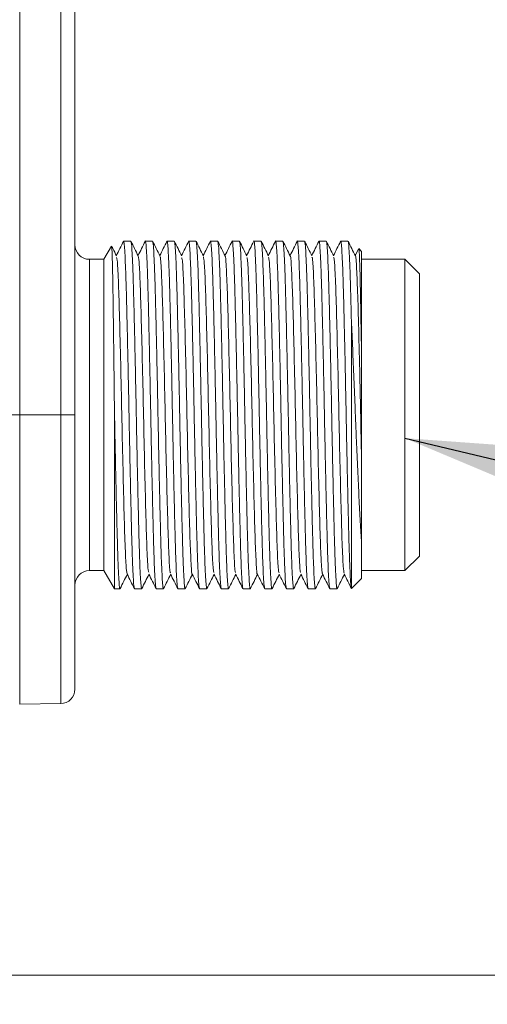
# Model space of a CAD drawing. Header units: millimetres. Extents: x 0 to 420, y 0 to 297.
# Tile 23 of 92: x 140.58 to 148.66, y 60.43 to 77.43. Entities that reach past the tile are written whole.
import ezdxf

# ---------------------------------------------------------------- set-up
doc = ezdxf.new("R2010")
doc.units = ezdxf.units.MM
doc.styles.add('SLDTEXTSTYLE0', font='TXT', dxfattribs={"width": 0.75})
doc.dimstyles.new('SLDDIMSTYLE0', dxfattribs={"dimtxt": 3.5, "dimasz": 3.302, "dimexe": 0, "dimexo": 0.0625, "dimgap": 0.875, "dimtad": 2, "dimdec": 6, "dimlfac": 2, "dimrnd": 1e-09, "dimzin": 12, "dimdsep": 46, "dimtxsty": 'SLDTEXTSTYLE0', "dimsah": 1, "dimcen": 0.09, "dimadec": 0, "dimazin": 3, "dimtfac": 1, "dimtofl": 0, "dimtmove": 0, "dimatfit": 3, "dimfxl": 1, "dimfrac": 2, "dimtolj": 1, "dimtzin": 12, "dimarcsym": 0})
doc.dimstyles.new('SLDDIMSTYLE4', dxfattribs={"dimtxt": 3.5, "dimasz": 3.302, "dimexe": 0, "dimexo": 0.0625, "dimgap": 0.875, "dimtad": 2, "dimlfac": 2, "dimrnd": 1e-09, "dimzin": 4, "dimdsep": 46, "dimtxsty": 'SLDTEXTSTYLE0', "dimsah": 1, "dimcen": 0.09, "dimadec": 0, "dimazin": 1, "dimtfac": 1, "dimtofl": 0, "dimtmove": 0, "dimatfit": 3, "dimfxl": 1, "dimfrac": 2, "dimtolj": 1, "dimtzin": 12, "dimarcsym": 0})
doc.dimstyles.new('SLDDIMSTYLE6', dxfattribs={"dimtxt": 0.18, "dimasz": 3.302, "dimexe": 0, "dimexo": 0.0625, "dimgap": 0, "dimtad": 0, "dimtih": 1, "dimtoh": 1, "dimdec": 0, "dimrnd": 1e-09, "dimzin": 0, "dimdsep": 46, "dimtxsty": 'Standard', "dimsah": 1, "dimcen": 0.09, "dimadec": 0, "dimazin": 0, "dimtfac": 3.302, "dimtdec": 0, "dimtofl": 0, "dimtmove": 0, "dimatfit": 3, "dimfxl": 1, "dimfrac": 2, "dimtolj": 1, "dimtzin": 0, "dimarcsym": 0})

# ---------------------------------------------------------------- blocks, each defined once
blk = doc.blocks.new('_D_9')
at = {"color": 7, "linetype": 'Continuous', "lineweight": 0}
for p, q in [((138.246, 93.932), (175.087, 93.932)), ((174.087, 93.932), (174.087, 60.936)), ((138.246, 60.936), (175.087, 60.936))]:
    blk.add_line(p, q, dxfattribs=at)
for points in [[(174.087, 93.932), (173.579, 90.63), (174.595, 90.63)], [(174.087, 60.936), (174.595, 64.238), (173.579, 64.238)]]:
    blk.add_solid(points, dxfattribs=at)
at = {"color": 7, "linetype": 'Continuous', "lineweight": 0, "insert": (169.575, 74.848), "char_height": 3.5, "attachment_point": 1, "rotation": 90, "style": 'SLDTEXTSTYLE0'}
blk.add_mtext('66', dxfattribs=at)
blk = doc.blocks.new('_D_12')
at = {"color": 7, "linetype": 'Continuous', "lineweight": 0}
for p, q in [((123.695, 97.54), (184.472, 97.54)), ((183.472, 97.54), (183.472, 57.329)), ((123.695, 57.329), (184.472, 57.329))]:
    blk.add_line(p, q, dxfattribs=at)
for points in [[(183.472, 97.54), (182.964, 94.238), (183.98, 94.238)], [(183.472, 57.329), (183.98, 60.631), (182.964, 60.631)]]:
    blk.add_solid(points, dxfattribs=at)
at = {"color": 7, "linetype": 'Continuous', "lineweight": 0, "insert": (178.96, 74.848), "char_height": 3.5, "attachment_point": 1, "rotation": 90, "style": 'SLDTEXTSTYLE0'}
blk.add_mtext('80', dxfattribs=at)
blk = doc.blocks.new('_D_13')
at = {"color": 7, "linetype": 'Continuous', "lineweight": 0}
for p, q in [((140.337, 62.434), (140.337, 34.681)), ((120.195, 53.829), (120.195, 34.681)), ((120.195, 35.681), (140.337, 35.681)), ((140.337, 35.681), (157.261, 35.681))]:
    blk.add_line(p, q, dxfattribs=at)
for points in [[(120.195, 35.681), (123.497, 35.173), (123.497, 36.189)], [(140.337, 35.681), (137.035, 36.189), (137.035, 35.173)]]:
    blk.add_solid(points, dxfattribs=at)
at = {"color": 7, "linetype": 'Continuous', "lineweight": 0, "insert": (145.623, 40.193), "char_height": 3.5, "attachment_point": 1, "style": 'SLDTEXTSTYLE0'}
blk.add_mtext('40.30', dxfattribs=at)

msp = doc.modelspace()

# ---------------------------------------------------------------- linework, layer by layer
at = {"color": 7, "linetype": 'Continuous', "lineweight": 15}
for p, q in [((140.58274462, 84.25909562), (140.58274462, 70.60909553)), ((141.29147365, 84.25909562), (141.29147365, 70.60909553)), ((141.53710439, 70.60909553), (141.53710439, 84.25909562)), ((142.16940537, 73.52574824), (142.03711286, 73.29659818)), ((142.50272944, 73.60909788), (142.3777385, 73.60909788)), ((142.87773206, 73.60909788), (142.75272622, 73.60909788)), ((143.25273469, 73.60909788), (143.12772884, 73.60909788)), ((143.62773731, 73.60909788), (143.50273147, 73.60909788)), ((144.00272503, 73.60909788), (143.87773409, 73.60909788)), ((144.37772765, 73.60909788), (144.25273671, 73.60909788)), ((144.75273028, 73.60909788), (144.62773934, 73.60909788)), ((145.1277329, 73.60909788), (145.00272706, 73.60909788)), ((145.50273552, 73.60909788), (145.37772968, 73.60909788)), ((145.87773814, 73.60909788), (145.7527323, 73.60909788)), ((146.25272586, 73.60909788), (146.12773492, 73.60909788)), ((146.43328323, 73.47248031), (146.37773171, 73.36145921)), ((146.43761947, 73.47031219), (146.43918409, 73.48201333)), ((146.48710623, 73.43409864), (146.43918409, 73.48201333)), ((142.03711286, 73.29659818), (141.78710117, 73.29659818)), ((142.03711286, 73.29659818), (142.03711286, 67.9215966)), ((146.48710623, 73.43409864), (146.48710623, 71.62323875)), ((147.23711147, 73.29659818), (146.48710623, 73.29659818)), ((147.48710826, 73.04659767), (147.23711147, 73.29659818)), ((147.23711147, 67.9215966), (147.23711147, 73.29659818)), ((147.48710826, 68.17159711), (147.48710826, 73.04659767)), ((146.31210699, 67.6135747), (146.31210699, 72.23366482)), ((142.21752122, 67.6090969), (142.21752122, 70.81576718)), ((140.33709898, 70.60909553), (140.58274462, 70.60909553)), ((141.29147365, 70.60909553), (140.58274462, 70.60909553)), ((141.53710439, 70.60909553), (141.29147365, 70.60909553)), ((146.48710623, 68.40740798), (146.48710623, 67.78409613)), ((147.23711147, 67.9215966), (147.48710826, 68.17159711)), ((141.78710117, 67.9215966), (142.03711286, 67.9215966)), ((142.03711286, 67.9215966), (142.21752122, 67.6090969)), ((146.48710623, 67.9215966), (147.23711147, 67.9215966)), ((146.31419315, 67.61117933), (146.48710623, 67.78409613)), ((142.21752122, 67.6090969), (142.31522813, 67.6090969)), ((142.56522491, 67.6090969), (142.69023075, 67.6090969)), ((142.94022753, 67.6090969), (143.06523337, 67.6090969)), ((143.31523016, 67.6090969), (143.440236, 67.6090969)), ((143.69023278, 67.6090969), (143.81523862, 67.6090969)), ((144.0652354, 67.6090969), (144.19022634, 67.6090969)), ((144.44023802, 67.6090969), (144.56522896, 67.6090969)), ((144.81522575, 67.6090969), (144.94023159, 67.6090969)), ((145.19022837, 67.6090969), (145.31523421, 67.6090969)), ((145.56523099, 67.6090969), (145.69023683, 67.6090969)), ((145.94023361, 67.6090969), (146.06522455, 67.6090969)), ((140.58274462, 65.61338438), (141.29147365, 65.62575607))]:
    msp.add_line(p, q, dxfattribs=at)
at = {"color": 8, "linetype": 'Continuous', "lineweight": 15}
for p, q in [((141.78710117, 73.29659818), (141.78710117, 67.9215966)), ((140.58274462, 70.60909553), (140.58274462, 65.61338438)), ((141.29147365, 65.62575607), (141.29147365, 70.60909553))]:
    msp.add_line(p, q, dxfattribs=at)
at = {"color": 7, "linetype": 'Continuous', "lineweight": 15}
for centre, start, end in [((141.7871063, 73.54659708), 180.00000357, 270), ((141.7871063, 67.67159708), 90, 179.99999643), ((141.2871063, 65.87571747), 271, 360)]:
    msp.add_arc(centre, 0.25, start, end, dxfattribs=at)
for points, knots in [([(142.37536922, 73.60151319), (142.37615905, 73.60451178), (142.38080909, 73.62216561), (142.38865803, 73.5693243), (142.3996581, 73.42241486), (142.40993632, 73.20067189), (142.42010643, 72.90418082), (142.42955812, 72.54515939), (142.4397434, 72.12774555), (142.45005195, 71.67114269), (142.46041632, 71.18009391), (142.47024122, 70.67732159), (142.47989226, 70.16802377), (142.49015874, 69.67579911), (142.50052421, 69.20573701), (142.51075337, 68.7795341), (142.52037845, 68.40177301), (142.53025303, 68.08931655), (142.54062107, 67.84780978), (142.55250741, 67.65411875), (142.56052817, 67.62572406), (142.56522491, 67.6090969)], [0, 0, 0, 0, 0.0128542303, 0.0756777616, 0.127941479, 0.1817214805, 0.2339853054, 0.2877649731, 0.3400277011, 0.393805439, 0.4460687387, 0.4998478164, 0.5521104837, 0.605888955, 0.6581516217, 0.7119292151, 0.7641931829, 0.8179729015, 0.8702348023, 0.9240130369, 1, 1, 1, 1]), ([(142.75026753, 73.59396575), (142.75108823, 73.59974105), (142.75583233, 73.63312542), (142.76364801, 73.56574119), (142.77466395, 73.42332902), (142.7849381, 73.20043197), (142.79510929, 72.90424645), (142.80456067, 72.54514217), (142.81474607, 72.12775026), (142.82505444, 71.67114145), (142.83541942, 71.18009425), (142.84524202, 70.67732147), (142.85490152, 70.16802402), (142.86513606, 69.67579871), (142.87553204, 69.20573721), (142.88576119, 68.77953424), (142.89535577, 68.40177275), (142.90526228, 68.08931669), (142.91562191, 67.84780976), (142.92751071, 67.65411876), (142.93553104, 67.62572406), (142.94022753, 67.6090969)], [0, 0, 0, 0, 0.0131377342, 0.0759432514, 0.1281919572, 0.1819565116, 0.2342053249, 0.2879695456, 0.3402172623, 0.3939795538, 0.446227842, 0.4999914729, 0.5522391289, 0.606002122, 0.6582498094, 0.7120119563, 0.7642608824, 0.8180251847, 0.8702720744, 0.9240348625, 1, 1, 1, 1]), ([(143.12561288, 73.59612269), (143.12631929, 73.60100085), (143.13096445, 73.63307826), (143.13864548, 73.56542512), (143.14966791, 73.42340966), (143.15994027, 73.2004108), (143.17011239, 72.90425224), (143.17956179, 72.54514062), (143.1897541, 72.12775086), (143.20003646, 71.67114114), (143.21041007, 71.18009434), (143.22022376, 70.67732125), (143.22990985, 70.16802423), (143.24013718, 69.67579868), (143.25053507, 69.20573722), (143.26076371, 68.77953424), (143.27035843, 68.40177275), (143.28026489, 68.08931669), (143.29062453, 67.84780976), (143.30251333, 67.65411876), (143.31053367, 67.62572406), (143.31523016, 67.6090969)], [0, 0, 0, 0, 0.0112852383, 0.07420865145, 0.12655543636, 0.18042091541, 0.23276780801, 0.28663295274, 0.33897874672, 0.39284192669, 0.4451882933, 0.49905284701, 0.55139861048, 0.6052625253, 0.65760828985, 0.71147135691, 0.76381836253, 0.81768358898, 0.87002855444, 0.9238922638, 1, 1, 1, 1]), ([(143.50049629, 73.59537391), (143.50124241, 73.60056134), (143.50592094, 73.63308913), (143.51365866, 73.5655385), (143.52464475, 73.42338061), (143.53494793, 73.20041847), (143.5451199, 72.90425031), (143.5545391, 72.54514086), (143.56476365, 72.12775091), (143.57503725, 71.67114115), (143.58541322, 71.18009433), (143.59522612, 70.67732125), (143.604913, 70.16802423), (143.61513794, 69.67579865), (143.62554447, 69.20573742), (143.63574052, 68.77953391), (143.6453681, 68.40177292), (143.65526567, 68.08931666), (143.66562765, 67.84780977), (143.67751576, 67.65411875), (143.68553622, 67.62572406), (143.69023278, 67.6090969)], [0, 0, 0, 0, 0.0119309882, 0.0748133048, 0.1271258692, 0.1809561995, 0.2332689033, 0.2870988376, 0.3394104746, 0.3932384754, 0.4455506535, 0.4993800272, 0.5516916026, 0.6055203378, 0.6578319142, 0.7116597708, 0.7639726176, 0.8178026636, 0.8701134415, 0.9239419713, 1, 1, 1, 1]), ([(143.8752903, 73.59412594), (143.87610632, 73.59983387), (143.88086542, 73.63312283), (143.88865877, 73.56571776), (143.8996479, 73.42333487), (143.90995089, 73.20043048), (143.92012072, 72.90424699), (143.92954877, 72.54514191), (143.93974047, 72.12775031), (143.95004664, 71.67114143), (143.96041399, 71.18009428), (143.97022922, 70.67732126), (143.97991552, 70.16802423), (143.99014047, 69.67579865), (144.00054757, 69.20573742), (144.0107413, 68.77953389), (144.02037749, 68.40177306), (144.03024252, 68.08931643), (144.04063721, 67.84780988), (144.05251577, 67.65411873), (144.06053787, 67.62572405), (144.0652354, 67.6090969)], [0, 0, 0, 0, 0.0129995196, 0.075813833, 0.1280698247, 0.181841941, 0.2340980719, 0.2878697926, 0.3401248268, 0.3938946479, 0.4461502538, 0.4999214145, 0.5521764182, 0.6059469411, 0.6582019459, 0.7119715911, 0.764227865, 0.8179996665, 0.8702539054, 0.9240242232, 1, 1, 1, 1]), ([(144.25029292, 73.59411104), (144.25110905, 73.59982531), (144.25586444, 73.63312117), (144.26363406, 73.56572066), (144.27466197, 73.42333425), (144.28493305, 73.20043059), (144.29510505, 72.90424682), (144.30455622, 72.54514207), (144.31474164, 72.12775029), (144.32505015, 71.67114144), (144.33541454, 71.18009425), (144.34523943, 70.6773215), (144.35489047, 70.16802379), (144.36515695, 69.6757991), (144.37552243, 69.20573701), (144.38575157, 68.7795341), (144.3953767, 68.40177301), (144.40525107, 68.08931655), (144.41561988, 67.84780978), (144.4275029, 67.65411871), (144.43553478, 67.62572404), (144.44023802, 67.6090969)], [0, 0, 0, 0, 0.01301347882, 0.07582687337, 0.12808215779, 0.18185348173, 0.23410887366, 0.28787986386, 0.34013415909, 0.39390321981, 0.44615808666, 0.49992848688, 0.55218272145, 0.60595251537, 0.65820674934, 0.71197566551, 0.76423120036, 0.81800224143, 0.87025570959, 0.92402526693, 1, 1, 1, 1]), ([(144.62562337, 73.59613015), (144.6263299, 73.60100538), (144.63097724, 73.63307314), (144.63863537, 73.56542609), (144.64966493, 73.42340941), (144.65993558, 73.20041087), (144.6701077, 72.90425222), (144.67955884, 72.54514066), (144.68974426, 72.12775068), (144.70005278, 71.67114134), (144.71041715, 71.18009427), (144.72024209, 70.67732149), (144.72989296, 70.16802379), (144.74016008, 69.67579911), (144.7505232, 69.20573699), (144.76076126, 68.77953427), (144.77035348, 68.40177274), (144.78026062, 68.08931669), (144.79062009, 67.84780976), (144.80250893, 67.65411876), (144.81052926, 67.62572406), (144.81522575, 67.6090969)], [0, 0, 0, 0, 0.011281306, 0.0742049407, 0.1265519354, 0.1804176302, 0.2327647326, 0.2866300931, 0.3389760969, 0.3928395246, 0.4451861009, 0.4990508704, 0.5513968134, 0.6052609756, 0.6576069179, 0.7114702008, 0.7638174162, 0.8176828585, 0.8700280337, 0.9238919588, 1, 1, 1, 1]), ([(145.00049188, 73.59531058), (145.00123775, 73.60052418), (145.00589714, 73.63309326), (145.01365126, 73.56554657), (145.02466417, 73.42337867), (145.03493909, 73.20041893), (145.04511008, 72.90425001), (145.05456152, 72.54514124), (145.0647469, 72.12775052), (145.07505527, 71.67114138), (145.08542026, 71.18009427), (145.09524286, 70.67732146), (145.10490236, 70.16802402), (145.11513689, 69.67579871), (145.12553288, 69.20573721), (145.13576203, 68.77953424), (145.14535661, 68.40177275), (145.15526311, 68.08931669), (145.16562274, 67.84780976), (145.17751154, 67.65411876), (145.18553188, 67.62572406), (145.19022837, 67.6090969)], [0, 0, 0, 0, 0.01198392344, 0.07486287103, 0.12717266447, 0.18100007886, 0.23330997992, 0.28713706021, 0.33944586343, 0.39327101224, 0.44558038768, 0.49940687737, 0.55171561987, 0.60554147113, 0.65785024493, 0.71167524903, 0.76398526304, 0.81781242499, 0.87012040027, 0.92394604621, 1, 1, 1, 1]), ([(145.37527099, 73.59402163), (145.37609198, 73.59977338), (145.38085264, 73.63312567), (145.38864689, 73.5657325), (145.3996686, 73.42333124), (145.40994114, 73.20043138), (145.42011322, 72.90424661), (145.42956263, 72.5451421), (145.43975494, 72.12775046), (145.45003729, 71.67114124), (145.4604109, 71.18009431), (145.47022459, 70.67732125), (145.47991069, 70.16802422), (145.49013802, 69.67579868), (145.50053591, 69.20573722), (145.51076454, 68.77953424), (145.52035926, 68.40177275), (145.53026573, 68.08931669), (145.54062537, 67.84780976), (145.55251416, 67.65411876), (145.5605345, 67.62572406), (145.56523099, 67.6090969)], [0, 0, 0, 0, 0.0130888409, 0.0758974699, 0.1281487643, 0.1819159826, 0.2341673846, 0.2879342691, 0.3401845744, 0.3939494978, 0.4462003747, 0.4999666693, 0.5522169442, 0.6059826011, 0.658232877, 0.7119976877, 0.7642492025, 0.8180161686, 0.8702656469, 0.9240310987, 1, 1, 1, 1]), ([(145.75031831, 73.5942824), (145.75112423, 73.59992478), (145.75586514, 73.63311668), (145.76365915, 73.56569631), (145.77464568, 73.42334035), (145.78494874, 73.20042903), (145.79512074, 72.90424742), (145.80453993, 72.54514162), (145.81476448, 72.1277507), (145.82503809, 71.6711412), (145.83541405, 71.18009432), (145.84522695, 70.67732125), (145.85491383, 70.16802423), (145.86513878, 69.67579865), (145.8755453, 69.20573742), (145.88574136, 68.77953391), (145.89536894, 68.40177292), (145.9052665, 68.08931666), (145.91562849, 67.84780977), (145.9275166, 67.65411875), (145.93553705, 67.62572406), (145.94023361, 67.6090969)], [0, 0, 0, 0, 0.0128666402, 0.0756894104, 0.1279524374, 0.1817317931, 0.2339949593, 0.2877739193, 0.3400360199, 0.3938130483, 0.4460756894, 0.4998540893, 0.5521161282, 0.6058938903, 0.6581559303, 0.7119328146, 0.7641961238, 0.8179751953, 0.8702364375, 0.9240139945, 1, 1, 1, 1]), ([(146.12561896, 73.59611897), (146.12632531, 73.60099869), (146.13096868, 73.63307696), (146.13866056, 73.56542634), (146.14964849, 73.42340922), (146.15995179, 73.20041097), (146.17012153, 72.90425233), (146.17954964, 72.54514051), (146.18974116, 72.12775069), (146.20004802, 71.67114134), (146.21041284, 71.18009427), (146.22023761, 70.67732151), (146.22988869, 70.16802375), (146.24015515, 69.67579928), (146.25052065, 69.20573636), (146.26074975, 68.77953658), (146.27037503, 68.40176396), (146.28024886, 68.08935105), (146.29061964, 67.84768367), (146.30137918, 67.67281071), (146.30842439, 67.63390903), (146.31210699, 67.6135747)], [0, 0, 0, 0, 0.0114857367, 0.0755047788, 0.128762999, 0.1835664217, 0.2368247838, 0.2916278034, 0.3448850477, 0.3996861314, 0.4529439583, 0.5077464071, 0.5610035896, 0.6158054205, 0.6690626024, 0.7238635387, 0.7771220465, 0.8319251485, 0.8851815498, 0.9399831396, 1, 1, 1, 1]), ([(142.21752122, 70.81576718), (142.21540807, 71.01409322), (142.21154848, 71.3763281), (142.20563195, 71.87622172), (142.20012826, 72.30730445), (142.19481221, 72.69219837), (142.18960932, 73.01281844), (142.18404738, 73.26277208), (142.1771712, 73.48101503), (142.17238026, 73.50861208), (142.16940537, 73.52574824)], [0, 0, 0, 0, 0.1350568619, 0.2466761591, 0.3615328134, 0.4731517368, 0.5880409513, 0.6989040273, 0.8130369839, 1, 1, 1, 1]), ([(142.25507214, 73.35678024), (142.23420886, 73.3984842), (142.20789977, 73.45107387), (142.18157487, 73.5036549), (142.17612579, 73.51453884)], [0, 0, 0, 0, 0.7930064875, 1, 1, 1, 1]), ([(142.37539902, 73.60660194), (142.35453279, 73.56489831), (142.31364612, 73.48318143), (142.27275519, 73.40146736), (142.25273266, 73.36145548)], [0, 0, 0, 0, 0.5103428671, 1, 1, 1, 1]), ([(142.69243612, 67.62265695), (142.69170005, 67.61753751), (142.68703703, 67.58510599), (142.67930204, 67.65268184), (142.66831785, 67.79480765), (142.65801419, 68.01777802), (142.64784235, 68.313944), (142.63842311, 68.67305404), (142.62819857, 69.09044383), (142.61792497, 69.54705364), (142.607549, 70.03810044), (142.5977361, 70.54087353), (142.58804922, 71.05017054), (142.57782428, 71.54239613), (142.56741775, 72.01245736), (142.5572217, 72.43866087), (142.54759412, 72.81642186), (142.53769655, 73.12887812), (142.52733457, 73.37038501), (142.51544646, 73.56407602), (142.507426, 73.59247072), (142.50272944, 73.60909788)], [0, 0, 0, 0, 0.011788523, 0.0746799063, 0.1270000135, 0.1808381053, 0.2331583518, 0.2869960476, 0.3393152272, 0.3931509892, 0.44547071, 0.4993078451, 0.551626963, 0.6054634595, 0.6577825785, 0.7116181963, 0.7639385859, 0.8177763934, 0.8700947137, 0.9239310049, 1, 1, 1, 1]), ([(142.63003006, 73.35686593), (142.60916321, 73.39856425), (142.56742844, 73.48196299), (142.52569683, 73.56536288), (142.5048305, 73.60706387)], [0, 0, 0, 0, 0.4999873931, 1, 1, 1, 1]), ([(142.75035694, 73.6065088), (142.72949017, 73.56480785), (142.68861525, 73.48312188), (142.64774241, 73.40143649), (142.62773528, 73.36145176)], [0, 0, 0, 0, 0.51050318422, 1, 1, 1, 1]), ([(143.06743875, 67.62267558), (143.06670272, 67.61754832), (143.06204605, 67.58510918), (143.05431144, 67.65267763), (143.04329521, 67.79480859), (143.03302344, 68.01777784), (143.02284316, 68.31394406), (143.01342621, 68.67305402), (143.00320107, 69.09044384), (142.99292761, 69.54705364), (142.98255165, 70.03810044), (142.9727386, 70.54087353), (142.96305233, 71.05017055), (142.95282505, 71.5423961), (142.94242714, 72.01245756), (142.93219851, 72.43866054), (142.92260379, 72.81642203), (142.91269733, 73.12887809), (142.90233769, 73.37038502), (142.89044889, 73.56407602), (142.88242855, 73.59247072), (142.87773206, 73.60909788)], [0, 0, 0, 0, 0.0118063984, 0.074696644, 0.1270158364, 0.1808529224, 0.2331722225, 0.2870089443, 0.3393271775, 0.3931619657, 0.44548074, 0.4993169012, 0.5516350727, 0.6054705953, 0.6577887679, 0.7116234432, 0.7639428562, 0.8177796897, 0.8700970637, 0.9239323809, 1, 1, 1, 1]), ([(143.00533071, 73.3562587), (142.98446477, 73.39795859), (142.94273058, 73.48136303), (142.90098847, 73.56476467), (142.88011625, 73.60646783)], [0, 0, 0, 0, 0.4999720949, 1, 1, 1, 1]), ([(143.12570229, 73.60719798), (143.10483691, 73.56549413), (143.06385083, 73.48357481), (143.02285064, 73.40166087), (143.002723, 73.36144803)], [0, 0, 0, 0, 0.5090843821, 1, 1, 1, 1]), ([(143.44269469, 67.62424765), (143.44187409, 67.61846445), (143.43713575, 67.58507074), (143.42931263, 67.65245013), (143.41829864, 67.79486664), (143.40802416, 68.01776258), (143.39785244, 68.31394839), (143.38840353, 68.67305263), (143.3782089, 69.0904443), (143.36793544, 69.54705376), (143.35752897, 70.03810006), (143.34774786, 70.54087375), (143.33805314, 71.05017052), (143.32782815, 71.54239611), (143.31742964, 72.01245756), (143.30720117, 72.43866054), (143.29760641, 72.81642203), (143.28769995, 73.12887809), (143.27734031, 73.37038502), (143.26545151, 73.56407602), (143.25743118, 73.59247072), (143.25273469, 73.60909788)], [0, 0, 0, 0, 0.0131547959, 0.0759592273, 0.1282070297, 0.1819706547, 0.2342185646, 0.2879818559, 0.3402286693, 0.3939899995, 0.4462374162, 0.5000000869, 0.5522468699, 0.6060089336, 0.6582557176, 0.7120169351, 0.7642649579, 0.8180283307, 0.8702743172, 0.9240361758, 1, 1, 1, 1]), ([(143.38005021, 73.35682495), (143.35918431, 73.39852755), (143.31745036, 73.4819371), (143.27570801, 73.56534108), (143.25483575, 73.60704525)], [0, 0, 0, 0, 0.4999739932, 1, 1, 1, 1]), ([(143.5005857, 73.60697074), (143.47972057, 73.56526546), (143.43877559, 73.48342455), (143.39781374, 73.40159116), (143.37772563, 73.36145921)], [0, 0, 0, 0, 0.5095895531, 1, 1, 1, 1]), ([(143.81741419, 67.62250422), (143.81668817, 67.6174479), (143.81204488, 67.58510989), (143.8043156, 67.65270426), (143.79330121, 67.7948018), (143.78302666, 68.0177796), (143.77285558, 68.31394374), (143.76340417, 68.67305381), (143.75321877, 69.09044419), (143.7429104, 69.54705342), (143.73254542, 70.0381005), (143.72272282, 70.54087332), (143.71306332, 71.05017076), (143.70282878, 71.54239607), (143.6924328, 72.01245757), (143.68220365, 72.43866054), (143.67260907, 72.81642203), (143.66270256, 73.12887809), (143.65234293, 73.37038502), (143.64045414, 73.56407602), (143.6324338, 73.59247072), (143.62773731, 73.60909788)], [0, 0, 0, 0, 0.0116576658, 0.074557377, 0.1268844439, 0.1807296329, 0.2330568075, 0.2869016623, 0.3392277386, 0.3930706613, 0.4453973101, 0.4992415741, 0.5515675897, 0.6054112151, 0.657737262, 0.7115800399, 0.7639073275, 0.8177522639, 0.8700775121, 0.9239209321, 1, 1, 1, 1]), ([(143.75508263, 73.35676534), (143.7342158, 73.39846238), (143.69248117, 73.48185837), (143.65074943, 73.56525604), (143.62988308, 73.60695584)], [0, 0, 0, 0, 0.4999884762, 1, 1, 1, 1]), ([(143.87539461, 73.60656468), (143.85452266, 73.56486142), (143.81363169, 73.48315906), (143.77274512, 73.40145528), (143.75272825, 73.36145548)], [0, 0, 0, 0, 0.5104290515, 1, 1, 1, 1]), ([(144.19250622, 67.62307419), (144.1917449, 67.61778159), (144.18704389, 67.58510076), (144.17932954, 67.65261886), (144.16830094, 67.7948236), (144.15803004, 68.01777388), (144.14785799, 68.31394531), (144.13840683, 68.6730534), (144.12822142, 69.0904443), (144.1179129, 69.54705339), (144.10754852, 70.03810052), (144.09772363, 70.54087328), (144.08807258, 71.05017099), (144.07780611, 71.54239567), (144.06744062, 72.01245777), (144.05721149, 72.43866068), (144.04758635, 72.81642176), (144.03771198, 73.12887822), (144.02734317, 73.37038499), (144.01546015, 73.56407606), (144.00742828, 73.59247073), (144.00272503, 73.60909788)], [0, 0, 0, 0, 0.0121489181, 0.0750173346, 0.1273183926, 0.1811368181, 0.2334379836, 0.2872560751, 0.339556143, 0.3933723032, 0.4456729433, 0.4994904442, 0.5517904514, 0.6056073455, 0.6579073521, 0.7117233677, 0.7640246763, 0.8178428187, 0.8701420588, 0.9239587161, 1, 1, 1, 1]), ([(144.13029387, 73.35632948), (144.10942694, 73.39802889), (144.0676917, 73.48143045), (144.02596056, 73.56483498), (144.00509431, 73.60653861)], [0, 0, 0, 0, 0.4999835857, 1, 1, 1, 1]), ([(144.25038233, 73.60655723), (144.22951556, 73.56485752), (144.18863075, 73.48315417), (144.14774794, 73.40145139), (144.12773087, 73.36144803)], [0, 0, 0, 0, 0.5103793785, 1, 1, 1, 1]), ([(144.56765785, 67.62402041), (144.56684704, 67.61833269), (144.5621062, 67.58507638), (144.55430064, 67.65248255), (144.54331609, 67.79485849), (144.53301192, 68.01776467), (144.52284241, 68.31394768), (144.51341423, 68.67305289), (144.50322273, 69.09044446), (144.49291587, 69.54705334), (144.48255105, 70.03810053), (144.47272627, 70.54087328), (144.4630752, 71.05017099), (144.45280873, 71.54239567), (144.44244325, 72.01245777), (144.43221411, 72.43866068), (144.42258897, 72.81642176), (144.4127146, 73.12887822), (144.40234579, 73.37038499), (144.39046277, 73.56407606), (144.3824309, 73.59247073), (144.37772765, 73.60909788)], [0, 0, 0, 0, 0.0129598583, 0.0757766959, 0.1280347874, 0.1818090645, 0.2340672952, 0.2878411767, 0.3400983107, 0.3938702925, 0.4461279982, 0.4999013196, 0.552158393, 0.605931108, 0.6581881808, 0.7119600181, 0.7642183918, 0.8179923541, 0.870248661, 0.9240211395, 1, 1, 1, 1]), ([(144.50502827, 73.35687338), (144.48416225, 73.39857469), (144.44242749, 73.48198273), (144.40068594, 73.56538574), (144.37981382, 73.60708995)], [0, 0, 0, 0, 0.4999676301, 1, 1, 1, 1]), ([(144.62569788, 73.60719798), (144.60483172, 73.56549453), (144.56384609, 73.48357997), (144.52285543, 73.4016662), (144.50273349, 73.36145548)], [0, 0, 0, 0, 0.5091091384, 1, 1, 1, 1]), ([(144.94239225, 67.62235521), (144.941671, 67.61736034), (144.93701479, 67.58511504), (144.92930529, 67.65272546), (144.91831807, 67.79479652), (144.90801518, 68.01778094), (144.89784314, 68.3139432), (144.88842396, 68.67305425), (144.8781994, 69.09044378), (144.8679258, 69.54705365), (144.85754983, 70.03810044), (144.84773694, 70.54087353), (144.83805006, 71.05017054), (144.82782511, 71.54239613), (144.81741859, 72.01245736), (144.80722253, 72.43866087), (144.79759495, 72.81642186), (144.78769739, 73.12887812), (144.7773354, 73.37038501), (144.76544729, 73.56407602), (144.75742684, 73.59247072), (144.75273028, 73.60909788)], [0, 0, 0, 0, 0.0115306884, 0.0744384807, 0.1267722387, 0.1806243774, 0.2329582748, 0.2868100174, 0.3391428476, 0.392992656, 0.4453260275, 0.4991772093, 0.5515099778, 0.6053605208, 0.6576932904, 0.7115429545, 0.763876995, 0.8177288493, 0.8700608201, 0.9239111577, 1, 1, 1, 1]), ([(144.8801501, 73.35663123), (144.85928218, 73.39832517), (144.81754597, 73.48171377), (144.77582574, 73.56511138), (144.75496545, 73.60681055)], [0, 0, 0, 0, 0.4999956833, 1, 1, 1, 1]), ([(145.00058129, 73.60694839), (144.9797086, 73.56524564), (144.93875374, 73.48341955), (144.8978119, 73.40158614), (144.87773612, 73.36145921)], [0, 0, 0, 0, 0.5096510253, 1, 1, 1, 1]), ([(145.31758859, 67.62357338), (145.31680268, 67.6180729), (145.31208933, 67.58508518), (145.30431377, 67.6525479), (145.29329611, 67.7948417), (145.28302253, 68.01776913), (145.27285073, 68.3139466), (145.26340125, 68.67305309), (145.25320896, 69.09044421), (145.2429266, 69.54705357), (145.23255299, 70.03810046), (145.2227393, 70.54087353), (145.2130532, 71.05017055), (145.20282587, 71.5423961), (145.19242798, 72.01245756), (145.18219935, 72.43866054), (145.17260463, 72.81642203), (145.16269816, 73.12887809), (145.15233852, 73.37038502), (145.14044973, 73.56407602), (145.13242939, 73.59247072), (145.1277329, 73.60909788)], [0, 0, 0, 0, 0.012575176, 0.0754164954, 0.1276949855, 0.1814901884, 0.233768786, 0.287563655, 0.3398411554, 0.3936340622, 0.4459121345, 0.4997064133, 0.5519838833, 0.6057775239, 0.658054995, 0.711847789, 0.7641264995, 0.8179214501, 0.8701981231, 0.9239915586, 1, 1, 1, 1]), ([(145.25525704, 73.35641144), (145.23439108, 73.39811137), (145.19265678, 73.48151601), (145.15091478, 73.56491745), (145.13004258, 73.60662056)], [0, 0, 0, 0, 0.4999712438, 1, 1, 1, 1]), ([(145.3753753, 73.60652743), (145.35450242, 73.56482462), (145.31361607, 73.48313602), (145.27274483, 73.40144079), (145.25273874, 73.36145176)], [0, 0, 0, 0, 0.51050951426, 1, 1, 1, 1]), ([(145.69262102, 67.62376709), (145.6918252, 67.61818551), (145.68710557, 67.58508348), (145.6793153, 67.65251864), (145.66829904, 67.79484916), (145.65802497, 68.01776717), (145.64785376, 68.31394714), (145.63840238, 68.67305292), (145.62821698, 69.09044443), (145.61790862, 69.54705335), (145.60754363, 70.03810052), (145.59772103, 70.54087331), (145.58806153, 71.05017076), (145.57782699, 71.54239607), (145.56743101, 72.01245757), (145.55720186, 72.43866054), (145.54760728, 72.81642203), (145.53770078, 73.12887809), (145.52734114, 73.37038502), (145.51545235, 73.56407602), (145.50743201, 73.59247072), (145.50273552, 73.60909788)], [0, 0, 0, 0, 0.0127430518, 0.0755736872, 0.1278432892, 0.181629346, 0.2338990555, 0.2876847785, 0.339953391, 0.393737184, 0.4460063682, 0.4997915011, 0.5520600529, 0.6058445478, 0.6581131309, 0.7118967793, 0.7641666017, 0.8179524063, 0.8702201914, 0.9240044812, 1, 1, 1, 1]), ([(145.63000634, 73.35691435), (145.60914055, 73.39861705), (145.56740725, 73.48202591), (145.52566425, 73.5654281), (145.50479188, 73.60713093)], [0, 0, 0, 0, 0.4999792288, 1, 1, 1, 1]), ([(145.75040772, 73.60661684), (145.72954122, 73.56491701), (145.688648, 73.48319556), (145.64775371, 73.40147612), (145.62772646, 73.36145548)], [0, 0, 0, 0, 0.5102679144, 1, 1, 1, 1]), ([(146.06737032, 67.62222482), (146.06665371, 67.61728379), (146.0619881, 67.58511439), (146.05433083, 67.65274644), (146.04329837, 67.79479105), (146.03302846, 68.01778242), (146.02285615, 68.31394297), (146.01340506, 68.67305401), (146.00321962, 69.09044413), (145.99291111, 69.54705343), (145.98254674, 70.03810051), (145.9727218, 70.54087328), (145.96307093, 71.05017099), (145.95280381, 71.54239567), (145.94244069, 72.01245779), (145.93220263, 72.4386605), (145.92261041, 72.81642204), (145.91270327, 73.12887809), (145.9023438, 73.37038502), (145.89045496, 73.56407602), (145.88243463, 73.59247072), (145.87773814, 73.60909788)], [0, 0, 0, 0, 0.0114169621, 0.0743319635, 0.1266717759, 0.1805300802, 0.2328700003, 0.2867279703, 0.339066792, 0.3929228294, 0.4452622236, 0.4991196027, 0.5514583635, 0.6053151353, 0.6576538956, 0.7115097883, 0.7638498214, 0.8177078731, 0.8700458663, 0.9239024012, 1, 1, 1, 1]), ([(146.00523248, 73.35646732), (145.98436569, 73.39816303), (145.94263131, 73.48155603), (145.90089932, 73.56495172), (145.88003292, 73.60665036)], [0, 0, 0, 0, 0.4999904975, 1, 1, 1, 1]), ([(146.12570837, 73.60719426), (146.10483636, 73.56549125), (146.06384071, 73.48358048), (146.02285021, 73.40166537), (146.00272908, 73.36145548)], [0, 0, 0, 0, 0.5091273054, 1, 1, 1, 1]), ([(146.31210699, 72.23366482), (146.30816242, 72.39563994), (146.30093646, 72.69235809), (146.29071162, 73.04287989), (146.28045427, 73.30680622), (146.27007807, 73.49379743), (146.26074453, 73.5938187), (146.25509626, 73.60458121), (146.25272586, 73.60909788)], [0, 0, 0, 0, 0.20020840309, 0.36675674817, 0.53813385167, 0.70468410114, 0.87606571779, 1, 1, 1, 1]), ([(146.3802053, 73.35650085), (146.35933847, 73.39820036), (146.31760387, 73.48160127), (146.2758721, 73.56500395), (146.25500574, 73.60670624)], [0, 0, 0, 0, 0.4999886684, 1, 1, 1, 1]), ([(146.43918409, 73.48201333), (146.44188068, 73.46743096), (146.44674295, 73.44113712), (146.45419852, 73.27649378), (146.46112673, 73.05690819), (146.46773921, 72.76452806), (146.47610433, 72.31541933), (146.48276896, 71.89611672), (146.48710623, 71.62323875)], [0, 0, 0, 0, 0.1751518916, 0.3158209, 0.4564895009, 0.597170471, 0.7378425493, 1, 1, 1, 1]), ([(142.4379988, 67.86717011), (142.43199096, 67.90016887), (142.41963804, 67.96801883), (142.40016526, 68.40763814), (142.38221684, 69.05504103), (142.36213632, 69.86210698), (142.34382567, 70.74637774), (142.32461701, 71.61563951), (142.30500205, 72.38505755), (142.28698207, 72.96586726), (142.26924349, 73.30322141), (142.25910791, 73.31923613), (142.25519135, 73.32542448)], [0, 0, 0, 0, 0.09941079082, 0.20440211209, 0.30737883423, 0.41265668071, 0.51604606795, 0.62046831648, 0.72530110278, 0.82836974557, 0.93367926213, 1, 1, 1, 1]), ([(142.8127034, 67.8930199), (142.80881209, 67.89920404), (142.7987091, 67.91525992), (142.78098577, 68.25237183), (142.76296627, 68.83312185), (142.74335729, 69.60255817), (142.72412464, 70.47181609), (142.7058146, 71.35608693), (142.68575559, 72.1631575), (142.66780912, 72.81054339), (142.64831767, 73.24999424), (142.63599053, 73.3178171), (142.63000026, 73.35077508)], [0, 0, 0, 0, 0.0660048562, 0.171368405, 0.2744894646, 0.379376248, 0.4838519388, 0.5872942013, 0.6926258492, 0.7956552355, 0.9007002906, 1, 1, 1, 1]), ([(143.18755701, 67.89141057), (143.18564735, 67.88732991), (143.17753055, 67.86998548), (143.16208065, 68.12244415), (143.14337, 68.62817828), (143.12460009, 69.35302349), (143.10472016, 70.19772781), (143.08681646, 71.08846926), (143.0667921, 71.92573017), (143.04829599, 72.63836977), (143.0293125, 73.12403993), (143.01447636, 73.35879194), (143.0067994, 73.33581757), (143.00534561, 73.3314669)], [0, 0, 0, 0, 0.0324762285, 0.1380369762, 0.2423651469, 0.3466933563, 0.4522537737, 0.5556169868, 0.6612733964, 0.7653270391, 0.8699371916, 0.9753699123, 1, 1, 1, 1]), ([(143.56288746, 67.86432026), (143.56275335, 67.8636186), (143.55630783, 67.82989343), (143.54339245, 68.01990037), (143.52374705, 68.4414893), (143.50573371, 69.11517822), (143.48561627, 69.92780655), (143.46747616, 70.81520242), (143.44804441, 71.67904165), (143.42861104, 72.43798074), (143.41047706, 73.00090787), (143.39322768, 73.31548101), (143.38360108, 73.32126245), (143.38016942, 73.32332341)], [0, 0, 0, 0, 0.002220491, 0.1067274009, 0.2116443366, 0.3147953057, 0.4201899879, 0.5234794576, 0.6282063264, 0.732934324, 0.8362234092, 0.9416173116, 1, 1, 1, 1]), ([(143.93783047, 67.88863151), (143.93339842, 67.89997687), (143.92272985, 67.9272867), (143.90450777, 68.2888793), (143.88655253, 68.88712633), (143.86678665, 69.66659662), (143.84778951, 70.54048383), (143.82929737, 71.42184905), (143.80927062, 72.22008042), (143.7913724, 72.85155235), (143.77231041, 73.26378431), (143.76055779, 73.31699426), (143.75511243, 73.34164811)], [0, 0, 0, 0, 0.0748268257, 0.1801182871, 0.2831083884, 0.3881131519, 0.4922986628, 0.5959297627, 0.7011572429, 0.8041007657, 0.9092336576, 1, 1, 1, 1]), ([(144.31275859, 67.89438708), (144.3103007, 67.89123809), (144.30163506, 67.8801359), (144.28554134, 68.15221401), (144.26705026, 68.67772892), (144.24805261, 69.41430083), (144.22828743, 70.26598366), (144.21033027, 71.15616299), (144.19027569, 71.98559171), (144.17195873, 72.68563836), (144.15274945, 73.15055619), (144.13849975, 73.36893962), (144.13129925, 73.34148682), (144.13030877, 73.33771048)], [0, 0, 0, 0, 0.0417723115, 0.147274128, 0.2511753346, 0.3556319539, 0.4609104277, 0.564168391, 0.6697338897, 0.7734060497, 0.8781147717, 0.9832337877, 1, 1, 1, 1]), ([(144.6875824, 67.87226258), (144.68708631, 67.8700172), (144.68036877, 67.83961256), (144.66677764, 68.04315512), (144.64736808, 68.48636006), (144.6292214, 69.17350828), (144.60910791, 69.99469842), (144.59108581, 70.88377163), (144.57147195, 71.7418318), (144.55226096, 72.48977926), (144.53395875, 73.03434069), (144.5172409, 73.32724646), (144.50808187, 73.32389422), (144.50511768, 73.32280932)], [0, 0, 0, 0, 0.0083649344, 0.1132694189, 0.2181728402, 0.3216361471, 0.4272089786, 0.5305342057, 0.6356283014, 0.7403112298, 0.8439583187, 0.9494993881, 1, 1, 1, 1]), ([(145.06285324, 67.88322238), (145.05791889, 67.9007348), (145.04672137, 67.94047569), (145.02802133, 68.32701101), (145.01012043, 68.94213543), (144.99023667, 69.73118227), (144.97147938, 70.60909808), (144.95272157, 71.48700592), (144.93283984, 72.27607864), (144.91493133, 72.89111302), (144.89630358, 73.27702349), (144.88513674, 73.31674956), (144.88023951, 73.33417146)], [0, 0, 0, 0, 0.0829426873, 0.1882217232, 0.2912158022, 0.3963992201, 0.5003541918, 0.6043096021, 0.70949302, 0.812487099, 0.9177660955, 1, 1, 1, 1]), ([(145.43785586, 67.89537428), (145.4348857, 67.89428663), (145.42571214, 67.89092734), (145.40902095, 68.183849), (145.39071592, 68.72841713), (145.37148179, 69.47636214), (145.35187403, 70.33442425), (145.33385073, 71.22349269), (145.31373599, 72.04470028), (145.29559549, 72.73178421), (145.27616223, 73.17523112), (145.26259367, 73.37873098), (145.2558078, 73.34791146), (145.25527194, 73.34547771)], [0, 0, 0, 0, 0.0504993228, 0.1559705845, 0.2595491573, 0.3641629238, 0.4691875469, 0.5724444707, 0.6779475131, 0.7813424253, 0.8861765, 0.9910115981, 1, 1, 1, 1]), ([(145.81279888, 67.88087545), (145.81175864, 67.87688936), (145.80448002, 67.84899855), (145.79021495, 68.06744108), (145.77101604, 68.53260867), (145.75270207, 69.23258628), (145.73262463, 70.06203522), (145.71466764, 70.95220721), (145.69492452, 71.80390437), (145.67592732, 72.54042928), (145.65741249, 73.06611724), (145.64127291, 73.33851193), (145.63256777, 73.32715391), (145.63006594, 73.32388966)], [0, 0, 0, 0, 0.0175016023, 0.122459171, 0.2270069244, 0.3305194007, 0.4359231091, 0.5390223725, 0.6441390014, 0.7484350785, 0.8521766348, 0.9575161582, 1, 1, 1, 1]), ([(146.18754819, 67.87869616), (146.18220097, 67.90304756), (146.17054784, 67.95611636), (146.15158721, 68.36678502), (146.13368139, 68.99807151), (146.1136872, 69.79635511), (146.09516178, 70.67770943), (146.07617568, 71.55158685), (146.05639852, 72.33110503), (146.0384775, 72.92917411), (146.02030261, 73.28977596), (146.00970937, 73.31715368), (146.00535169, 73.32841588)], [0, 0, 0, 0, 0.0894049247, 0.1948393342, 0.2980782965, 0.4036081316, 0.5075366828, 0.6120207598, 0.7173272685, 0.820612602, 0.9262064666, 1, 1, 1, 1]), ([(146.48710623, 69.88940669), (146.48206585, 70.1191943), (146.47199848, 70.57815942), (146.45601953, 71.3432785), (146.43725717, 72.10289282), (146.4191972, 72.77682506), (146.39968285, 73.19793169), (146.38650492, 73.388221), (146.38032449, 73.35514486), (146.38025, 73.35474623)], [0, 0, 0, 0, 0.14229541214, 0.28421302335, 0.46415542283, 0.64026840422, 0.81939589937, 0.99782341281, 1, 1, 1, 1]), ([(146.48710694, 68.40740796), (146.47964536, 68.51393281), (146.4726629, 68.63331589), (146.45801152, 68.8963788), (146.45054229, 69.03834459), (146.43557238, 69.33795392), (146.42801021, 69.49679691), (146.41287714, 69.83005339), (146.40549326, 70.00029683), (146.39467276, 70.26088888), (146.39110869, 70.34862975), (146.38406544, 70.52590073), (146.38061442, 70.61582984), (146.37017256, 70.88336277), (146.36307606, 71.05986692), (146.34863037, 71.40923738), (146.34121861, 71.58349222), (146.32657065, 71.91804858), (146.31930892, 72.07905592), (146.31210694, 72.2336665)], [0, 0, 0, 0, 0.125, 0.125, 0.25, 0.25, 0.375, 0.375, 0.5, 0.5, 0.5625, 0.5625, 0.625, 0.625, 0.75, 0.75, 0.875, 0.875, 1, 1, 1, 1]), ([(146.48710694, 71.62324), (146.48710694, 71.48306197), (146.48710694, 71.34037955), (146.48710694, 71.05007199), (146.48710694, 70.9022669), (146.48710694, 70.61006513), (146.48710694, 70.46461272), (146.48710694, 70.17507102), (146.48710694, 70.0303391), (146.48710694, 69.88940544)], [0, 0, 0, 0, 0.25, 0.25, 0.5, 0.5, 0.75, 0.75, 1, 1, 1, 1]), ([(142.31773152, 67.62443764), (142.31689558, 67.61857454), (142.31211767, 67.58506358), (142.30430525, 67.65242406), (142.29330769, 67.79487329), (142.28303709, 68.01776109), (142.27283448, 68.31394816), (142.26341521, 68.67305436), (142.25322159, 69.0904382), (142.24291438, 69.54707743), (142.23255305, 70.03801241), (142.22420364, 70.46504654), (142.21923458, 70.72584306), (142.21752122, 70.81576718)], [0, 0, 0, 0, 0.0252026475, 0.1440475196, 0.2429160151, 0.3446529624, 0.44352178, 0.5452580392, 0.644124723, 0.7458573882, 0.8447251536, 0.9464603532, 1, 1, 1, 1]), ([(141.5371063, 70.60909708), (141.5371063, 69.35376264), (141.5371063, 68.14974868), (141.5371063, 66.37443731), (141.5371063, 65.87571802), (141.5371063, 65.87571747)], [0, 0, 0, 0, 0.5, 0.5, 1, 1, 1, 1]), ([(146.48710694, 69.88940544), (146.48710694, 69.74578082), (146.48710694, 69.60595912), (146.48710694, 69.33381614), (146.48710694, 69.20140774), (146.48710694, 68.95172421), (146.48710694, 68.83340425), (146.48710694, 68.60987164), (146.48710694, 68.50431072), (146.48710694, 68.40740796)], [0, 0, 0, 0, 0.25, 0.25, 0.5, 0.5, 0.75, 0.75, 1, 1, 1, 1]), ([(142.31764212, 67.61175675), (142.33850809, 67.65346056), (142.37936851, 67.73512628), (142.42023604, 67.81678718), (142.44023397, 67.85674675)], [0, 0, 0, 0, 0.510664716, 1, 1, 1, 1]), ([(142.43796899, 67.86127297), (142.45883602, 67.81957214), (142.5005718, 67.73616703), (142.54230239, 67.65276109), (142.56316855, 67.6110564)], [0, 0, 0, 0, 0.4999793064, 1, 1, 1, 1]), ([(142.69234672, 67.61117188), (142.71321861, 67.65287624), (142.7541838, 67.73472923), (142.79514517, 67.81658538), (142.81523659, 67.85673557)], [0, 0, 0, 0, 0.5095030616, 1, 1, 1, 1]), ([(142.81282261, 67.86153374), (142.83369541, 67.8198347), (142.87544103, 67.73643659), (142.91717172, 67.6530311), (142.93803706, 67.61132835)], [0, 0, 0, 0, 0.4999998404, 1, 1, 1, 1]), ([(143.06736424, 67.61117933), (143.08822407, 67.65288112), (143.12917206, 67.73474204), (143.17014085, 67.81659267), (143.19023922, 67.85674675)], [0, 0, 0, 0, 0.5094224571, 1, 1, 1, 1]), ([(143.18760171, 67.86201431), (143.20846862, 67.82031618), (143.25020373, 67.73691737), (143.29193499, 67.65351507), (143.31280127, 67.61181263)], [0, 0, 0, 0, 0.4999846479, 1, 1, 1, 1]), ([(143.44260528, 67.61169342), (143.46347125, 67.65339721), (143.50434156, 67.7350827), (143.54521907, 67.81676357), (143.56522694, 67.85674302)], [0, 0, 0, 0, 0.5105409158, 1, 1, 1, 1]), ([(143.56291726, 67.86136238), (143.58378398, 67.81966401), (143.62551796, 67.73626621), (143.66725035, 67.65286786), (143.68811681, 67.61116816)], [0, 0, 0, 0, 0.4999936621, 1, 1, 1, 1]), ([(143.81732478, 67.61112718), (143.83819719, 67.65283126), (143.87917034, 67.73469756), (143.92013365, 67.81657022), (143.94022956, 67.85673557)], [0, 0, 0, 0, 0.5094168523, 1, 1, 1, 1]), ([(143.93794968, 67.8612916), (143.95882267, 67.81959127), (144.00056936, 67.73618915), (144.04229897, 67.65278022), (144.06316414, 67.61107503)], [0, 0, 0, 0, 0.4999912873, 1, 1, 1, 1]), ([(144.19241681, 67.61130599), (144.21328342, 67.65300446), (144.25422194, 67.73481333), (144.29516033, 67.81662169), (144.31523218, 67.85673184)], [0, 0, 0, 0, 0.50970584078, 1, 1, 1, 1]), ([(144.31281819, 67.86154492), (144.33368404, 67.81984489), (144.37541773, 67.73644085), (144.41716035, 67.65304129), (144.43803265, 67.61133952)], [0, 0, 0, 0, 0.4999761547, 1, 1, 1, 1]), ([(144.56756845, 67.61161519), (144.58843428, 67.65331902), (144.6293187, 67.73503335), (144.67021191, 67.81674251), (144.69023481, 67.85675047)], [0, 0, 0, 0, 0.5103613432, 1, 1, 1, 1]), ([(144.6875973, 67.86201803), (144.70846421, 67.82031992), (144.75019929, 67.73692116), (144.79193058, 67.6535188), (144.81279686, 67.61181636)], [0, 0, 0, 0, 0.4999848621, 1, 1, 1, 1]), ([(144.94230285, 67.61108248), (144.96317473, 67.6527868), (145.00415475, 67.73466942), (145.04513109, 67.81655555), (145.06523743, 67.85673557)], [0, 0, 0, 0, 0.5093183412, 1, 1, 1, 1]), ([(145.06294265, 67.8613214), (145.08380951, 67.81962308), (145.12554429, 67.7362243), (145.16727588, 67.65282444), (145.18814221, 67.61112346)], [0, 0, 0, 0, 0.4999872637, 1, 1, 1, 1]), ([(145.31749919, 67.61146618), (145.3383666, 67.6531643), (145.37927996, 67.73491904), (145.42018385, 67.81667725), (145.44022515, 67.85673557)], [0, 0, 0, 0, 0.51003911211, 1, 1, 1, 1]), ([(145.43794527, 67.86131023), (145.45881229, 67.8196094), (145.50054804, 67.73620434), (145.54227866, 67.65279836), (145.56314483, 67.61109365)], [0, 0, 0, 0, 0.4999795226, 1, 1, 1, 1]), ([(145.69253161, 67.61152951), (145.71339783, 67.65323312), (145.75429441, 67.73496979), (145.7951953, 67.81670381), (145.81522777, 67.85673557)], [0, 0, 0, 0, 0.5102191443, 1, 1, 1, 1]), ([(145.81279888, 67.8615859), (145.83366473, 67.81988587), (145.87539839, 67.73648188), (145.91714103, 67.65308227), (145.93801334, 67.6113805)], [0, 0, 0, 0, 0.4999763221, 1, 1, 1, 1]), ([(146.06728091, 67.6110415), (146.08815371, 67.65274535), (146.12914396, 67.73464389), (146.17011994, 67.81655139), (146.19023039, 67.85675047)], [0, 0, 0, 0, 0.5092135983, 1, 1, 1, 1]), ([(146.18760779, 67.86201803), (146.2084747, 67.82031992), (146.25020977, 67.73692118), (146.29194107, 67.6535188), (146.31280735, 67.61181636)], [0, 0, 0, 0, 0.4999849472, 1, 1, 1, 1])]:
    msp.add_open_spline(points, degree=3, knots=knots, dxfattribs=at)
msp.add_open_spline([(146.31210694, 67.61357386), (146.31280839, 67.6112908), (146.31350285, 67.61049299), (146.31419027, 67.61118041)], degree=3, dxfattribs=at)

# ---------------------------------------------------------------- dimensions: what is measured, and where the dimension line sits
at = {"color": 7, "linetype": 'Continuous', "lineweight": 0}
for base, p1, p2, picture, middle in [((183.4721705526, 57.3286354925), (122.6950843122, 97.5395522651), (122.6950843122, 57.3286354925), '_D_12', (183.4721705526, 77.4340970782)), ((174.08678502, 60.93587305), (137.24564769, 93.93232111), (137.24564769, 60.93587305), '_D_9', (174.08678502, 77.43409708))]:
    dim = msp.add_linear_dim(base=base, p1=p1, p2=p2, angle=90, dimstyle='SLDDIMSTYLE0', dxfattribs=at)
    dim.commit()
    dim.dimension.update_dxf_attribs({"geometry": picture, "text_midpoint": middle, "dimtype": 160})
dim = msp.add_linear_dim(base=(140.3371063, 35.68105969), p1=(120.19508431, 54.82863549), p2=(140.3371063, 63.43409708), dimstyle='SLDDIMSTYLE4', dxfattribs=at)
dim.commit()
dim.dimension.update_dxf_attribs({"geometry": '_D_13', "text_midpoint": (151.44193244, 35.68105969), "dimtype": 160})

# ---------------------------------------------------------------- leaders
for points in [[(147.2371063, 84.23241963), (200.62233446, 57.43771061)], [(147.2371063, 70.20863406), (200.62233446, 57.43771061)]]:
    msp.add_leader(points, dimstyle='SLDDIMSTYLE6', dxfattribs=at)

doc.saveas('drawing.dxf')
